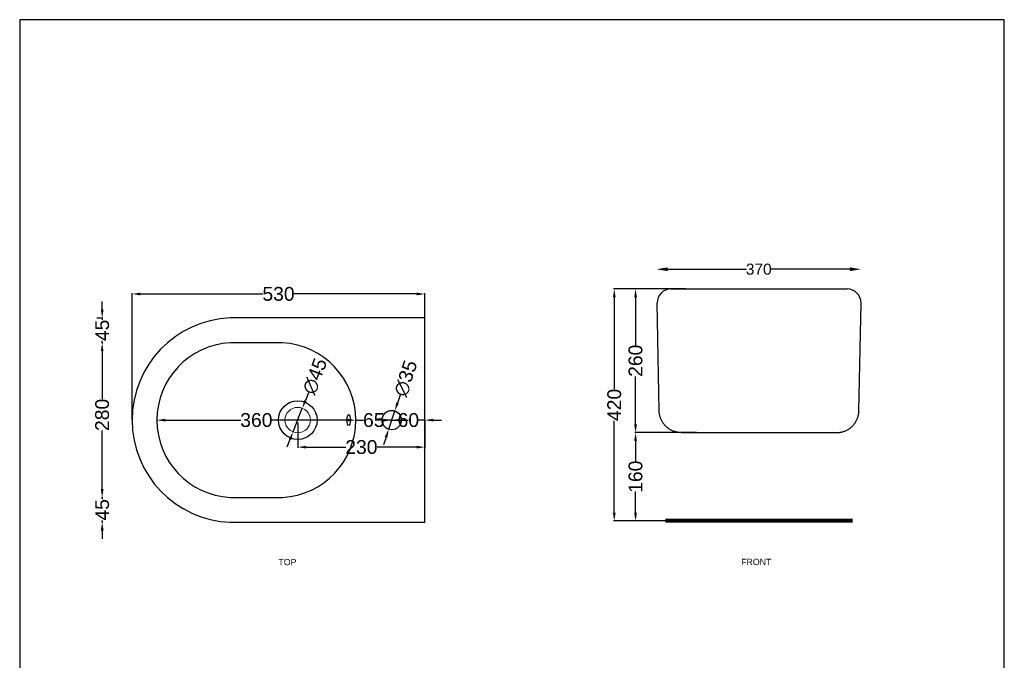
# Model space of a CAD drawing. Header units: millimetres. Extents: x 40826 to 58845, y -19388 to -321.
# Tile 3 of 3: x 57063 to 58845, y -1481 to -321. Entities that reach past the tile are written whole.
import ezdxf

# ---------------------------------------------------------------- set-up
doc = ezdxf.new("R2010")
doc.units = ezdxf.units.MM
doc.header["$MEASUREMENT"] = 0
doc.layers.add('Attacchi_Scarico', color=2, linetype='Continuous')
doc.layers.add('Quote', color=4, linetype='Continuous')
doc.layers.add('sezione linea', color=6, linetype='Continuous', lineweight=80)
doc.layers.add('Vista', color=8, linetype='Continuous', lineweight=15)
doc.styles.get("Standard").update_dxf_attribs({"font": 'arial.ttf'})
doc.dimstyles.new('ISO-25', dxfattribs={"dimtxt": 25, "dimasz": 15, "dimexe": 1.25, "dimexo": 0.625, "dimtad": 0, "dimdec": 1, "dimrnd": 5, "dimtxsty": 'Standard', "dimcen": 2.5, "dimadec": 0, "dimazin": 0, "dimtfac": 1, "dimtdec": 1, "dimtmove": 0, "dimatfit": 3, "dimfxl": 1, "dimarcsym": 0})
doc.dimstyles.new('STANDARD_ACAD', dxfattribs={"dimtxt": 0.18, "dimasz": 0.18, "dimexe": 0.18, "dimexo": 0.0625, "dimgap": 0.09, "dimtad": 0, "dimtih": 1, "dimtoh": 1, "dimdec": 4, "dimzin": 0, "dimdsep": 46, "dimtxsty": 'Standard', "dimcen": 0.09, "dimadec": 0, "dimazin": 0, "dimtfac": 1, "dimtdec": 4, "dimtofl": 0, "dimtmove": 0, "dimatfit": 3, "dimfxl": 1, "dimtolj": 1, "dimtzin": 0, "dimarcsym": 0})

# ---------------------------------------------------------------- blocks, each defined once
blk = doc.blocks.new('*D38')
at = {"layer": 'Defpoints', "color": 0, "transparency": 16777216}
for p in [(57311.1, -1045.8), (57671.1, -1045.8), (57671.1, -1045.8)]:
    blk.add_point(p, dxfattribs=at)
at = {"layer": 'Quote', "color": 0, "lineweight": -2, "transparency": 16777216}
for p, q in [((57311.1, -1045.2), (57311.1, -1044.6)), ((57326.1, -1045.8), (57462.9, -1045.8)), ((57656.1, -1045.8), (57519.3, -1045.8)), ((57671.1, -1045.2), (57671.1, -1044.6))]:
    blk.add_line(p, q, dxfattribs=at)
at = {"layer": 'Quote', "color": 0, "transparency": 16777216}
for points in [[(57326.1, -1043.3), (57326.1, -1048.3), (57311.1, -1045.8)], [(57656.1, -1043.3), (57656.1, -1048.3), (57671.1, -1045.8)]]:
    blk.add_solid(points, dxfattribs=at)
at = {"layer": 'Quote', "color": 0, "transparency": 16777216, "insert": (57491.1, -1045.8), "char_height": 25, "attachment_point": 5}
blk.add_mtext('360', dxfattribs=at)
blk = doc.blocks.new('*D39')
at = {"layer": 'Defpoints', "color": 0, "transparency": 16777216}
for p in [(57736.1, -1045.8), (57796.2, -1045.8), (57796.2, -1045.8)]:
    blk.add_point(p, dxfattribs=at)
at = {"layer": 'Quote', "color": 0, "lineweight": -2, "transparency": 16777216}
for p, q in [((57721.1, -1045.8), (57706.1, -1045.8)), ((57736.1, -1045.8), (57747.6, -1045.8)), ((57736.1, -1046.4), (57736.1, -1047.1)), ((57796.2, -1045.8), (57784.7, -1045.8)), ((57796.2, -1046.4), (57796.2, -1047.1)), ((57811.2, -1045.8), (57826.2, -1045.8))]:
    blk.add_line(p, q, dxfattribs=at)
at = {"layer": 'Quote', "color": 0, "transparency": 16777216}
for points in [[(57721.1, -1043.3), (57721.1, -1048.3), (57736.1, -1045.8)], [(57811.2, -1043.3), (57811.2, -1048.3), (57796.2, -1045.8)]]:
    blk.add_solid(points, dxfattribs=at)
at = {"layer": 'Quote', "color": 0, "transparency": 16777216, "insert": (57766.2, -1045.8), "char_height": 25, "attachment_point": 5}
blk.add_mtext('60', dxfattribs=at)
blk = doc.blocks.new('*D40')
at = {"layer": 'Defpoints', "color": 0, "transparency": 16777216}
for p in [(57566.2, -1049.6), (57796.2, -1046.7), (57796.2, -1094.7)]:
    blk.add_point(p, dxfattribs=at)
at = {"layer": 'Quote', "color": 0, "lineweight": -2, "transparency": 16777216}
for p, q in [((57566.2, -1050.2), (57566.2, -1096)), ((57796.2, -1047.4), (57796.2, -1096)), ((57581.2, -1094.7), (57652.8, -1094.7)), ((57781.2, -1094.7), (57709.6, -1094.7))]:
    blk.add_line(p, q, dxfattribs=at)
at = {"layer": 'Quote', "color": 0, "transparency": 16777216}
for points in [[(57581.2, -1092.2), (57581.2, -1097.2), (57566.2, -1094.7)], [(57781.2, -1092.2), (57781.2, -1097.2), (57796.2, -1094.7)]]:
    blk.add_solid(points, dxfattribs=at)
at = {"layer": 'Quote', "color": 0, "transparency": 16777216, "insert": (57681.2, -1094.7), "char_height": 25, "attachment_point": 5}
blk.add_mtext('230', dxfattribs=at)
blk = doc.blocks.new('*D41')
at = {"layer": 'Defpoints', "color": 0, "transparency": 16777216}
for p in [(57796.2, -817.3), (57796.2, -860.8), (57266.2, -1045.8)]:
    blk.add_point(p, dxfattribs=at)
at = {"layer": 'Quote', "color": 0, "lineweight": -2, "transparency": 16777216}
for p, q in [((57266.2, -1045.2), (57266.2, -816)), ((57281.2, -817.3), (57503, -817.3)), ((57781.2, -817.3), (57559.4, -817.3)), ((57796.2, -860.2), (57796.2, -816))]:
    blk.add_line(p, q, dxfattribs=at)
at = {"layer": 'Quote', "color": 0, "transparency": 16777216}
for points in [[(57281.2, -814.8), (57281.2, -819.8), (57266.2, -817.3)], [(57781.2, -814.8), (57781.2, -819.8), (57796.2, -817.3)]]:
    blk.add_solid(points, dxfattribs=at)
at = {"layer": 'Quote', "color": 0, "transparency": 16777216, "insert": (57531.2, -817.3), "char_height": 25, "attachment_point": 5}
blk.add_mtext('530', dxfattribs=at)
blk = doc.blocks.new('*D42')
at = {"layer": 'Defpoints', "color": 0, "transparency": 16777216}
for p in [(57574.3, -1024.3), (57557.5, -1067.1)]:
    blk.add_point(p, dxfattribs=at)
at = {"layer": 'Quote', "color": 0, "lineweight": -2, "transparency": 16777216}
for p, q in [((57585.3, -996.4), (57579.8, -1010.3)), ((57557.5, -1067.1), (57574.3, -1024.3)), ((57552, -1081.1), (57546.5, -1095))]:
    blk.add_line(p, q, dxfattribs=at)
at = {"layer": 'Quote', "color": 0, "transparency": 16777216}
for points in [[(57577.5, -1009.4), (57582.1, -1011.3), (57574.3, -1024.3)], [(57549.7, -1080.2), (57554.3, -1082), (57557.5, -1067.1)]]:
    blk.add_solid(points, dxfattribs=at)
at = {"layer": 'Quote', "color": 0, "transparency": 16777216, "insert": (57597.1, -966.4), "char_height": 25, "attachment_point": 5, "rotation": 68.5516}
blk.add_mtext('∅45', dxfattribs=at)
blk = doc.blocks.new('*D43')
at = {"layer": 'Defpoints', "color": 0, "transparency": 16777216}
for p in [(58585.5, -772.5), (58215.4, -833.3), (58585.5, -833.3)]:
    blk.add_point(p, dxfattribs=at)
at = {"layer": 'Quote', "color": 0, "lineweight": -2, "transparency": 16777216}
for p, q in [((58235.4, -772.5), (58378.3, -772.5)), ((58565.5, -772.5), (58422.5, -772.5))]:
    blk.add_line(p, q, dxfattribs=at)
at = {"layer": 'Quote', "color": 0, "transparency": 16777216}
for points in [[(58235.4, -769.2), (58235.4, -775.9), (58215.4, -772.5)], [(58565.5, -769.2), (58565.5, -775.9), (58585.5, -772.5)]]:
    blk.add_solid(points, dxfattribs=at)
at = {"layer": 'Quote', "color": 0, "transparency": 16777216, "insert": (58400.4, -772.5), "char_height": 20, "attachment_point": 5}
blk.add_mtext('\\A1;370', dxfattribs=at)
blk = doc.blocks.new('*D44')
at = {"layer": 'Defpoints', "color": 0, "transparency": 16777216}
for p in [(58268.9, -808.3), (58138.9, -1228.3), (58400.9, -1228.3)]:
    blk.add_point(p, dxfattribs=at)
at = {"layer": 'Quote', "color": 0, "lineweight": -2, "transparency": 16777216}
for p, q in [((58268.3, -808.3), (58137.6, -808.3)), ((58138.9, -823.3), (58138.9, -989.6)), ((58138.9, -1213.3), (58138.9, -1047)), ((58400.2, -1228.3), (58137.6, -1228.3))]:
    blk.add_line(p, q, dxfattribs=at)
at = {"layer": 'Quote', "color": 0, "transparency": 16777216}
for points in [[(58136.4, -823.3), (58141.4, -823.3), (58138.9, -808.3)], [(58136.4, -1213.3), (58141.4, -1213.3), (58138.9, -1228.3)]]:
    blk.add_solid(points, dxfattribs=at)
at = {"layer": 'Quote', "color": 0, "transparency": 16777216, "insert": (58138.9, -1018.3), "char_height": 25, "attachment_point": 5, "rotation": 90}
blk.add_mtext('420', dxfattribs=at)
blk = doc.blocks.new('*D45')
at = {"layer": 'Defpoints', "color": 0, "transparency": 16777216}
for p in [(58288.2, -1068.3), (58177.4, -1228.3), (58400.9, -1228.3)]:
    blk.add_point(p, dxfattribs=at)
at = {"layer": 'Quote', "color": 0, "lineweight": -2, "transparency": 16777216}
for p, q in [((58287.6, -1068.3), (58176.2, -1068.3)), ((58177.4, -1083.3), (58177.4, -1121.3)), ((58177.4, -1213.3), (58177.4, -1175.3)), ((58400.2, -1228.3), (58176.2, -1228.3))]:
    blk.add_line(p, q, dxfattribs=at)
at = {"layer": 'Quote', "color": 0, "transparency": 16777216}
for points in [[(58174.9, -1083.3), (58179.9, -1083.3), (58177.4, -1068.3)], [(58174.9, -1213.3), (58179.9, -1213.3), (58177.4, -1228.3)]]:
    blk.add_solid(points, dxfattribs=at)
at = {"layer": 'Quote', "color": 0, "transparency": 16777216, "insert": (58177.4, -1148.3), "char_height": 25, "attachment_point": 5, "rotation": 90}
blk.add_mtext('160', dxfattribs=at)
blk = doc.blocks.new('*D46')
at = {"layer": 'Defpoints', "color": 0, "transparency": 16777216}
for p in [(58177.4, -808.3), (58268.9, -808.3), (58260.1, -1068.3)]:
    blk.add_point(p, dxfattribs=at)
at = {"layer": 'Quote', "color": 0, "lineweight": -2, "transparency": 16777216}
for p, q in [((58268.3, -808.3), (58176.2, -808.3)), ((58177.4, -823.3), (58177.4, -909.9)), ((58177.4, -1053.3), (58177.4, -966.7)), ((58259.5, -1068.3), (58176.2, -1068.3))]:
    blk.add_line(p, q, dxfattribs=at)
at = {"layer": 'Quote', "color": 0, "transparency": 16777216}
for points in [[(58174.9, -823.3), (58179.9, -823.3), (58177.4, -808.3)], [(58174.9, -1053.3), (58179.9, -1053.3), (58177.4, -1068.3)]]:
    blk.add_solid(points, dxfattribs=at)
at = {"layer": 'Quote', "color": 0, "transparency": 16777216, "insert": (58177.4, -938.3), "char_height": 25, "attachment_point": 5, "rotation": 90}
blk.add_mtext('260', dxfattribs=at)
blk = doc.blocks.new('*D47')
at = {"layer": 'Defpoints', "color": 0, "transparency": 16777216}
for p in [(57741.7, -1029.2), (57730.6, -1062.4)]:
    blk.add_point(p, dxfattribs=at)
at = {"layer": 'Quote', "color": 0, "lineweight": -2, "transparency": 16777216}
for p, q in [((57751.2, -1000.8), (57746.5, -1015)), ((57730.6, -1062.4), (57741.7, -1029.2)), ((57725.8, -1076.6), (57721, -1090.8))]:
    blk.add_line(p, q, dxfattribs=at)
at = {"layer": 'Quote', "color": 0, "transparency": 16777216}
for points in [[(57744.1, -1014.2), (57748.8, -1015.8), (57741.7, -1029.2)], [(57723.4, -1075.8), (57728.2, -1077.4), (57730.6, -1062.4)]]:
    blk.add_solid(points, dxfattribs=at)
at = {"layer": 'Quote', "color": 0, "transparency": 16777216, "insert": (57761.5, -970.2), "char_height": 25, "attachment_point": 5, "rotation": 71.4783}
blk.add_mtext('∅35', dxfattribs=at)
blk = doc.blocks.new('*D87')
at = {"layer": 'Defpoints', "color": 0, "transparency": 16777216}
for p in [(57202, -860.8), (57212.1, -860.8), (57212.1, -905.8)]:
    blk.add_point(p, dxfattribs=at)
at = {"layer": 'Quote', "color": 0, "lineweight": -2, "transparency": 16777216}
for p, q in [((57212.1, -845.8), (57212.1, -830.8)), ((57202.7, -860.8), (57213.4, -860.8)), ((57212.1, -860.8), (57212.1, -864.2)), ((57212.1, -905.8), (57212.1, -902.4)), ((57212.7, -905.8), (57213.4, -905.8)), ((57212.1, -920.8), (57212.1, -935.8))]:
    blk.add_line(p, q, dxfattribs=at)
at = {"layer": 'Quote', "color": 0, "transparency": 16777216}
for points in [[(57209.6, -845.8), (57214.6, -845.8), (57212.1, -860.8)], [(57209.6, -920.8), (57214.6, -920.8), (57212.1, -905.8)]]:
    blk.add_solid(points, dxfattribs=at)
at = {"layer": 'Quote', "color": 0, "transparency": 16777216, "insert": (57212.1, -883.3), "char_height": 25, "attachment_point": 5, "rotation": 90}
blk.add_mtext('45', dxfattribs=at)
blk = doc.blocks.new('*D88')
at = {"layer": 'Defpoints', "color": 0, "transparency": 16777216}
for p in [(57212.1, -905.8), (57212.1, -1185.8), (57212.1, -1185.8)]:
    blk.add_point(p, dxfattribs=at)
at = {"layer": 'Quote', "color": 0, "lineweight": -2, "transparency": 16777216}
for p, q in [((57211.5, -905.8), (57210.9, -905.8)), ((57212.1, -920.8), (57212.1, -1007.9)), ((57212.1, -1170.8), (57212.1, -1064.7)), ((57211.5, -1185.8), (57210.9, -1185.8))]:
    blk.add_line(p, q, dxfattribs=at)
at = {"layer": 'Quote', "color": 0, "transparency": 16777216}
for points in [[(57209.6, -920.8), (57214.6, -920.8), (57212.1, -905.8)], [(57209.6, -1170.8), (57214.6, -1170.8), (57212.1, -1185.8)]]:
    blk.add_solid(points, dxfattribs=at)
at = {"layer": 'Quote', "color": 0, "transparency": 16777216, "insert": (57212.1, -1036.3), "char_height": 25, "attachment_point": 5, "rotation": 90}
blk.add_mtext('280', dxfattribs=at)
blk = doc.blocks.new('*D89')
at = {"layer": 'Defpoints', "color": 0, "transparency": 16777216}
for p in [(57212.1, -1185.8), (57212.1, -1230.8), (57212.1, -1230.8)]:
    blk.add_point(p, dxfattribs=at)
at = {"layer": 'Quote', "color": 0, "lineweight": -2, "transparency": 16777216}
for p, q in [((57212.1, -1170.8), (57212.1, -1155.8)), ((57212.1, -1185.8), (57212.1, -1189.2)), ((57212.7, -1185.8), (57213.4, -1185.8)), ((57212.1, -1230.8), (57212.1, -1227.4)), ((57212.1, -1245.8), (57212.1, -1260.8)), ((57212.7, -1230.8), (57213.4, -1230.8))]:
    blk.add_line(p, q, dxfattribs=at)
at = {"layer": 'Quote', "color": 0, "transparency": 16777216}
for points in [[(57209.6, -1170.8), (57214.6, -1170.8), (57212.1, -1185.8)], [(57209.6, -1245.8), (57214.6, -1245.8), (57212.1, -1230.8)]]:
    blk.add_solid(points, dxfattribs=at)
at = {"layer": 'Quote', "color": 0, "transparency": 16777216, "insert": (57212.1, -1208.3), "char_height": 25, "attachment_point": 5, "rotation": 90}
blk.add_mtext('45', dxfattribs=at)
blk = doc.blocks.new('*D92')
at = {"layer": 'Defpoints', "color": 0, "transparency": 16777216}
for p in [(57671.1, -1045.8), (57671.1, -1047.1), (57736.1, -1047.1)]:
    blk.add_point(p, dxfattribs=at)
at = {"layer": 'Quote', "color": 0, "lineweight": -2, "transparency": 16777216}
for p, q in [((57656.1, -1045.8), (57641.1, -1045.8)), ((57671.1, -1046.4), (57671.1, -1044.6)), ((57671.1, -1045.8), (57684.9, -1045.8)), ((57736.1, -1045.8), (57722.3, -1045.8)), ((57736.1, -1046.4), (57736.1, -1044.6)), ((57751.1, -1045.8), (57766.1, -1045.8))]:
    blk.add_line(p, q, dxfattribs=at)
at = {"layer": 'Quote', "color": 0, "transparency": 16777216}
for points in [[(57656.1, -1043.3), (57656.1, -1048.3), (57671.1, -1045.8)], [(57751.1, -1043.3), (57751.1, -1048.3), (57736.1, -1045.8)]]:
    blk.add_solid(points, dxfattribs=at)
at = {"layer": 'Quote', "color": 0, "transparency": 16777216, "insert": (57703.6, -1045.8), "char_height": 25, "attachment_point": 5}
blk.add_mtext('65', dxfattribs=at)

msp = doc.modelspace()

# ---------------------------------------------------------------- linework, layer by layer
at = {"layer": 'Quote'}
msp.add_lwpolyline([(58844.79, -2840.55), (58844.79, -320.55), (57062.79, -320.55), (57062.79, -2840.55)], close=True, dxfattribs=at)
at = {"layer": 'sezione linea'}
msp.add_line((58570.1, -1228.3), (58231.63, -1228.3), dxfattribs=at)
at = {"layer": 'Vista', "color": 8, "lineweight": -3, "true_color": 0x808080}
for p, q in [((58220.16, -1029.02), (58216.35, -833.3)), ((58581.65, -1029.02), (58585.45, -833.3)), ((57796.19, -860.8), (57443.84, -860.8)), ((57796.19, -1230.8), (57796.19, -860.8)), ((57538.42, -905.8), (57443.84, -905.8)), ((58260.15, -1068.3), (58541.65, -1068.3)), ((57443.84, -1185.8), (57538.42, -1185.8)), ((57443.84, -1230.8), (57796.19, -1230.8))]:
    msp.add_line(p, q, dxfattribs=at)
msp.add_lwpolyline([(58241.27, -808.3), (58560.45, -808.3)], dxfattribs=at)
for centre, radius in [((57566.13, -1045.8), 35), ((57736.13, -1045.8), 17.5)]:
    msp.add_circle(centre, radius, dxfattribs=at)
at = {"layer": 'Vista'}
msp.add_circle((57565.91, -1045.71), 23, dxfattribs=at)
at = {"layer": 'Vista', "color": 8, "lineweight": -3, "true_color": 0x808080}
for centre, radius, start, end in [((58241.35, -833.3), 25, 89.82567, 180), ((58560.45, -833.3), 25, 0, 90.00002), ((57451.34, -1045.8), 185.15, 92.32153, 267.67847), ((57451.34, -1045.8), 140.21, 93.17983, 266.82017), ((57530.92, -1045.8), 140.21, 273.17983, 86.82017)]:
    msp.add_arc(centre, radius, start, end, dxfattribs=at)
msp.add_ellipse((57658.15, -1045.8), major_axis=(0, 10), ratio=0.3068373, dxfattribs=at)
for points in [[(58220.2, -1029.02), (58220.18, -1029.02), (58220.16, -1029.02), (58220.16, -1029.02)], [(58260.15, -1068.3), (58260.15, -1068.3), (58260.15, -1068.3), (58260.15, -1068.3)], [(58260.15, -1068.3), (58260.15, -1068.3), (58260.15, -1068.3), (58260.15, -1068.3)], [(58541.66, -1068.3), (58541.66, -1068.3), (58541.65, -1068.3), (58541.65, -1068.3)], [(58541.66, -1068.3), (58541.66, -1068.3), (58541.65, -1068.3), (58541.65, -1068.3)]]:
    msp.add_open_spline(points, degree=3, dxfattribs=at)
for points in [[(58260.15, -1068.3), (58237.07, -1068.28), (58220.61, -1052.09), (58220.2, -1029.02)], [(58541.66, -1068.3), (58564.74, -1068.28), (58581.19, -1052.09), (58581.6, -1029.02)]]:
    msp.add_rational_spline(points, [0.999535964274, 0.808927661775, 0.80908234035, 1], degree=3, dxfattribs=at)

# ---------------------------------------------------------------- texts
at = {"layer": 'Attacchi_Scarico'}
for s, p in [('TOP', (57530.97, -1308.5)), ('FRONT', (58368.54, -1308.33))]:
    msp.add_text(s, height=11.377, dxfattribs=at).set_placement(p)

# ---------------------------------------------------------------- dimensions: what is measured, and where the dimension line sits
at = {"layer": 'Quote'}
dim = msp.add_linear_dim(base=(58585.45, -772.54), p1=(58215.35, -833.3), p2=(58585.45, -833.3), dimstyle='STANDARD_ACAD', override={"dimtxt": 20, "dimasz": 20, "dimdec": 0, "dimse1": 1, "dimse2": 1, "dimtdec": 0, "dimtmove": 2}, dxfattribs=at)
dim.commit()
dim.dimension.update_dxf_attribs({"geometry": '*D43', "text_midpoint": (58400.4, -772.54)})
for base, p1, p2, picture, middle in [((57796.19, -817.28), (57266.19, -1045.8), (57796.19, -860.8), '*D41', (57531.19, -817.28)), ((57671.13, -1045.8), (57311.13, -1045.8), (57671.13, -1045.8), '*D38', (57491.13, -1045.8)), ((57671.13, -1045.8), (57736.13, -1047.05), (57671.13, -1047.05), '*D92', (57703.63, -1045.8)), ((57796.19, -1045.8), (57736.13, -1045.8), (57796.19, -1045.8), '*D39', (57766.16, -1045.8)), ((57796.19, -1094.75), (57566.19, -1049.55), (57796.19, -1046.74), '*D40', (57681.19, -1094.75))]:
    dim = msp.add_linear_dim(base=base, p1=p1, p2=p2, dimstyle='ISO-25', dxfattribs=at)
    dim.commit()
    dim.dimension.update_dxf_attribs({"geometry": picture, "text_midpoint": middle})
for base, p1, p2, picture, middle in [((58138.89, -1228.3), (58268.94, -808.3), (58400.86, -1228.3), '*D44', (58138.89, -1018.3)), ((58177.42, -808.3), (58260.15, -1068.3), (58268.94, -808.3), '*D46', (58177.42, -938.3)), ((57212.11, -860.8), (57212.11, -905.8), (57202.05, -860.8), '*D87', (57212.11, -883.3)), ((58177.42, -1228.3), (58288.22, -1068.3), (58400.86, -1228.3), '*D45', (58177.42, -1148.3)), ((57212.11, -1230.8), (57212.11, -1185.8), (57212.11, -1230.8), '*D89', (57212.11, -1208.3))]:
    dim = msp.add_linear_dim(base=base, p1=p1, p2=p2, angle=90, dimstyle='ISO-25', dxfattribs=at)
    dim.commit()
    dim.dimension.update_dxf_attribs({"geometry": picture, "text_midpoint": middle})
dim = msp.add_linear_dim(base=(57212.11, -1185.8), p1=(57212.11, -905.8), p2=(57212.11, -1185.8), angle=90, dimstyle='ISO-25', dxfattribs=at)
dim.commit()
dim.dimension.update_dxf_attribs({"geometry": '*D88', "text_midpoint": (57212.11, -1036.32), "dimtype": 160})
for p1, p2, picture, middle in [((57557.5, -1067.12), (57574.32, -1024.31), '*D42', (57597.08, -966.39)), ((57730.57, -1062.4), (57741.69, -1029.21), '*D47', (57761.46, -970.21))]:
    dim = msp.add_diameter_dim_2p(p1=p1, p2=p2, dimstyle='ISO-25', dxfattribs=at)
    dim.commit()
    dim.dimension.update_dxf_attribs({"geometry": picture, "text_midpoint": middle})

doc.saveas('drawing.dxf')
